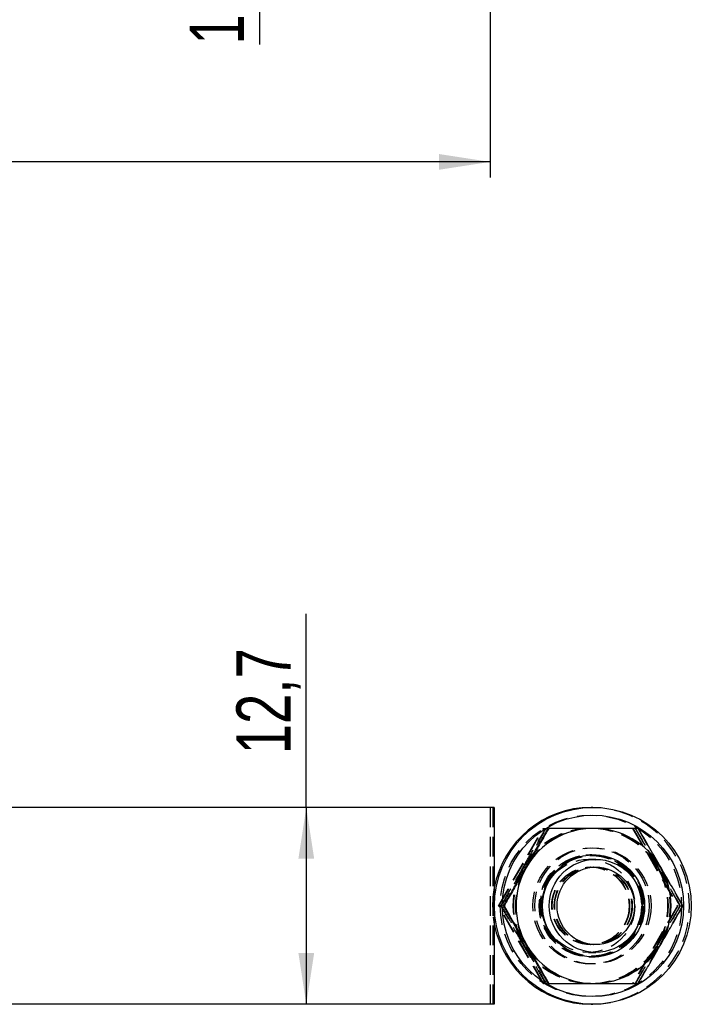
# Model space of a CAD drawing. Extents: x 62 to 368, y 48 to 256.
# Tile 21 of 41: x 116 to 159, y 55 to 118. Entities that reach past the tile are written whole.
import ezdxf

# ---------------------------------------------------------------- set-up
doc = ezdxf.new("R2010")
doc.units = 0
doc.linetypes.add('HIDDEN', pattern=[1.905, 1.27, -0.635])
doc.layers.get('0').update_dxf_attribs({"linetype": 'CONTINUOUS'})
doc.layers.add('FORMATO', color=179, linetype='CONTINUOUS')
doc.styles.add('SLDTEXTSTYLE0', font='TXT', dxfattribs={"width": 0.75})
doc.dimstyles.new('SLDDIMSTYLE0', dxfattribs={"dimtxt": 3.5, "dimasz": 3.302, "dimexe": 0, "dimexo": 0.0625, "dimgap": 0.875, "dimtad": 1, "dimdec": 1, "dimrnd": 1e-09, "dimzin": 12, "dimtxsty": 'SLDTEXTSTYLE0', "dimsah": 1, "dimcen": 0.09, "dimazin": 3, "dimtfac": 1, "dimtofl": 0, "dimtmove": 0, "dimatfit": 3, "dimtolj": 1, "dimtzin": 12})
doc.dimstyles.new('SLDDIMSTYLE1', dxfattribs={"dimtxt": 3.5, "dimasz": 3.302, "dimexe": 0, "dimexo": 0.0625, "dimgap": 0.875, "dimtad": 1, "dimdec": 3, "dimrnd": 1e-09, "dimzin": 12, "dimtxsty": 'SLDTEXTSTYLE0', "dimsah": 1, "dimcen": 0.09, "dimazin": 3, "dimtfac": 1, "dimtdec": 3, "dimtofl": 0, "dimtmove": 0, "dimatfit": 3, "dimtolj": 1, "dimtzin": 12})
doc.dimstyles.new('SLDDIMSTYLE3', dxfattribs={"dimtxt": 3.5, "dimasz": 3.302, "dimexe": 0, "dimexo": 0.0625, "dimgap": 0.875, "dimtad": 1, "dimdec": 1, "dimrnd": 1e-09, "dimzin": 12, "dimtxsty": 'SLDTEXTSTYLE0', "dimsah": 1, "dimcen": 0.09, "dimazin": 3, "dimtfac": 1, "dimtdec": 1, "dimtofl": 0, "dimtmove": 0, "dimatfit": 3, "dimtolj": 1, "dimtzin": 12})

# ---------------------------------------------------------------- blocks, each defined once
blk = doc.blocks.new('_D')
at = {"layer": 'FORMATO'}
for p, q in [((131.625, 143.802), (131.625, 131.102)), ((131.625, 131.102), (131.625, 116.576))]:
    blk.add_line(p, q, dxfattribs=at)
for points in [[(131.625, 143.802), (131.117, 140.5), (132.133, 140.5)], [(131.625, 131.102), (132.133, 134.404), (131.117, 134.404)]]:
    blk.add_solid(points, dxfattribs=at)
at = {"layer": 'FORMATO', "insert": (127.113, 116.576), "char_height": 3.5, "attachment_point": 1, "rotation": 90, "style": 'SLDTEXTSTYLE0'}
blk.add_mtext('12,7', dxfattribs=at)
blk = doc.blocks.new('_D_2')
at = {"layer": 'FORMATO'}
for p, q in [((76.499, 136.452), (76.499, 108.002)), ((146.499, 130.102), (146.499, 108.002)), ((146.499, 109.002), (76.499, 109.002))]:
    blk.add_line(p, q, dxfattribs=at)
for points in [[(76.499, 109.002), (79.801, 108.494), (79.801, 109.51)], [(146.499, 109.002), (143.197, 109.51), (143.197, 108.494)]]:
    blk.add_solid(points, dxfattribs=at)
at = {"layer": 'FORMATO', "insert": (108.998, 113.514), "char_height": 3.5, "attachment_point": 1, "style": 'SLDTEXTSTYLE0'}
blk.add_mtext('70', dxfattribs=at)
blk = doc.blocks.new('_D_4')
at = {"layer": 'FORMATO'}
for q in [(134.638, 79.844), (134.638, 54.662)]:
    blk.add_line((134.638, 67.362), q, dxfattribs=at)
for points in [[(134.638, 67.362), (134.13, 64.06), (135.146, 64.06)], [(134.638, 54.662), (135.146, 57.964), (134.13, 57.964)]]:
    blk.add_solid(points, dxfattribs=at)
at = {"layer": 'FORMATO', "insert": (130.126, 70.792), "char_height": 3.5, "attachment_point": 1, "rotation": 90, "style": 'SLDTEXTSTYLE0'}
blk.add_mtext('12,7', dxfattribs=at)

msp = doc.modelspace()

# ---------------------------------------------------------------- linework, layer by layer
at = {"color": 7, "linetype": 'CONTINUOUS'}
for p, q in [((146.7681, 67.3619), (106.4339, 67.3619)), ((146.7681, 67.3619), (146.7681, 54.6619)), ((153.127, 67.3619), (153.0078, 67.3619)), ((153.3098, 64.0119), (153.1691, 64.0119)), ((147.3938, 61.0119), (147.3612, 61.0119)), ((153.1691, 58.0119), (153.3098, 58.0119)), ((146.7681, 54.6619), (106.4339, 54.6619)), ((153.0078, 54.6619), (153.127, 54.6619))]:
    msp.add_line(p, q, dxfattribs=at)
at = {"color": 7, "linetype": 'HIDDEN'}
for p, q in [((146.4994, 67.3619), (146.4994, 54.6619)), ((146.6671, 67.3619), (146.6671, 54.6619)), ((147.0317, 61.0119), (149.9184, 66.0119)), ((147.0635, 61.0119), (149.9502, 66.0119)), ((149.9184, 66.0119), (149.9502, 66.0119)), ((149.9502, 66.0119), (150.0598, 66.0119)), ((150.1731, 66.0119), (150.1136, 66.0119)), ((153.0633, 66.0119), (153.0038, 66.0119)), ((155.6917, 66.0119), (158.5784, 61.0119)), ((155.7235, 66.0119), (158.6102, 61.0119)), ((153.127, 64.2619), (153.0078, 64.2619)), ((153.1691, 64.0119), (152.8368, 64.0119)), ((152.9994, 63.5119), (152.9685, 63.5119)), ((153.1663, 63.5119), (153.1354, 63.5119)), ((147.0317, 61.0119), (147.0635, 61.0119)), ((149.9184, 56.0119), (147.0317, 61.0119)), ((149.9502, 56.0119), (147.0635, 61.0119)), ((147.2269, 61.0119), (147.1943, 61.0119)), ((158.5784, 61.0119), (155.6917, 56.0119)), ((158.6102, 61.0119), (155.7235, 56.0119)), ((158.5784, 61.0119), (158.6102, 61.0119)), ((158.7735, 61.0119), (158.7409, 61.0119)), ((158.9405, 61.0119), (158.9078, 61.0119)), ((152.9685, 58.5119), (152.9994, 58.5119)), ((153.1354, 58.5119), (153.1663, 58.5119)), ((152.8368, 58.0119), (153.1691, 58.0119)), ((153.0078, 57.7619), (153.127, 57.7619)), ((149.9184, 56.0119), (149.9502, 56.0119)), ((150.0598, 56.0119), (149.9502, 56.0119)), ((150.1136, 56.0119), (150.1731, 56.0119)), ((153.0038, 56.0119), (153.0633, 56.0119))]:
    msp.add_line(p, q, dxfattribs=at)
at = {"color": 7, "linetype": 'HIDDEN', "flags": 128}
msp.add_lwpolyline([(155.8579, 59.3641), (155.5065, 58.8677), (155.3957, 58.7448)], dxfattribs=at)
at = {"color": 7, "linetype": 'CONTINUOUS'}
for centre, radius in [((153.127, 61.0118), 6.3499), ((153.131, 61.0118), 5.8499), ((153.1707, 61.0119), 3.2957), ((153.3098, 61.012), 3), ((153.3138, 61.012), 2.5)]:
    msp.add_circle(centre, radius, dxfattribs=at)
at = {"color": 7, "linetype": 'HIDDEN'}
for centre, radius in [((153.0038, 61.0118), 5.8499), ((153.0038, 61.0119), 3.7499), ((153.131, 61.0119), 3.7499), ((152.9639, 61.0119), 3.2957), ((153.0077, 61.0119), 3.2499), ((153.1309, 61.0119), 3.2957), ((153.127, 61.0119), 3.2499), ((152.8369, 61.0119), 3), ((152.9684, 61.0119), 2.5), ((152.9994, 61.012), 2.5), ((153.1353, 61.0119), 2.5), ((153.1664, 61.012), 2.5)]:
    msp.add_circle(centre, radius, dxfattribs=at)
at = {"color": 7, "linetype": 'CONTINUOUS'}
for centre, radius, start, end in [((153.0078, 61.0121), 6.3499, 90.000709, 169.315765), ((153.1708, 61.0121), 4.9998, 90.000312, 150.001207), ((153.1707, 61.0121), 4.9998, 29.998756, 89.999639), ((153.171, 61.0119), 5.0001, 150.000861, 209.999139), ((153.1704, 61.0119), 5.0001, 330.000861, 29.999139), ((153.0078, 61.0118), 6.3498, 190.684082, 269.999444), ((153.1708, 61.0118), 4.9998, 209.998793, 269.999688), ((153.1707, 61.0118), 4.9998, 270.000361, 330.001244)]:
    msp.add_arc(centre, radius, start, end, dxfattribs=at)
at = {"color": 7, "linetype": 'HIDDEN'}
for centre, radius, start, end in [((153.0076, 61.0119), 6.35, 270.001503, 89.998497), ((152.9641, 61.0121), 4.9998, 90.000308, 150.001297), ((153.0038, 61.0121), 4.9998, 90.000308, 150.001297), ((153.131, 61.0121), 4.9998, 90.000312, 150.001207), ((152.964, 61.0121), 4.9998, 29.998894, 89.999587), ((153.0038, 61.0121), 4.9998, 29.998703, 89.999692), ((153.1309, 61.0121), 4.9998, 29.998703, 89.999692), ((153.0037, 61.0119), 3.2957, 330.000623, 274.614445), ((152.9643, 61.0119), 5.0001, 150.000861, 209.999139), ((153.0041, 61.0119), 5.0001, 150.000861, 209.999139), ((153.1313, 61.0119), 5.0001, 150.000861, 209.999139), ((152.9637, 61.0119), 5.0002, 330.001136, 29.998864), ((153.0035, 61.0119), 5.0001, 330.000861, 29.999139), ((153.1307, 61.0119), 5.0001, 330.000861, 29.999139), ((153.0079, 61.0119), 6.3499, 169.314603, 190.685397), ((152.9641, 61.0117), 4.9998, 209.998703, 269.999692), ((153.0038, 61.0117), 4.9998, 209.998703, 269.999692), ((153.131, 61.0118), 4.9998, 209.998793, 269.999688), ((152.964, 61.0118), 4.9998, 270.000413, 330.001106), ((153.0038, 61.0117), 4.9998, 270.000308, 330.001297), ((153.1309, 61.0117), 4.9998, 270.000308, 330.001297)]:
    msp.add_arc(centre, radius, start, end, dxfattribs=at)
for points, knots in [([(148.634, 63.5119), (148.8208, 63.8352), (149.197, 64.4865), (149.6798, 65.3201), (149.972, 65.8241), (150.0809, 66.0119)], [0, 0, 0, 0, 0.382117, 0.7697634, 1, 1, 1, 1]), ([(150.1136, 66.0119), (150.0056, 65.8241), (149.7183, 65.3244), (149.2386, 64.4909), (148.8629, 63.8397), (148.6738, 63.5119)], [0, 0, 0, 0, 0.23023695, 0.61266792, 1, 1, 1, 1]), ([(155.8542, 66.0119), (156.0877, 65.6059), (156.5588, 64.7865), (157.0475, 63.9393), (157.294, 63.5119)], [0, 0, 0, 0, 0.4954574, 1, 1, 1, 1]), ([(157.3338, 63.5119), (157.2996, 63.5712), (157.0405, 64.0199), (156.5512, 64.866), (156.1097, 65.6276), (155.8869, 66.0119)], [0, 0, 0, 0, 0.0700627, 0.5307703, 1, 1, 1, 1]), ([(156.0212, 66.0119), (156.2546, 65.6059), (156.7257, 64.7865), (157.2144, 63.9393), (157.461, 63.5119)], [0, 0, 0, 0, 0.4954586, 1, 1, 1, 1]), ([(147.1943, 61.0119), (147.3705, 61.3185), (147.7245, 61.9343), (148.2083, 62.7742), (148.5135, 63.303), (148.634, 63.5119)], [0, 0, 0, 0, 0.3747926, 0.7529947, 1, 1, 1, 1]), ([(148.6738, 63.5119), (148.5531, 63.303), (148.2495, 62.7774), (147.7634, 61.9374), (147.4064, 61.3215), (147.2269, 61.0119)], [0, 0, 0, 0, 0.2470048, 0.6214765, 1, 1, 1, 1]), ([(157.294, 63.5119), (157.3282, 63.4527), (157.5873, 63.004), (158.0766, 62.1579), (158.5181, 61.3962), (158.7409, 61.0119)], [0, 0, 0, 0, 0.0700626, 0.5307695, 1, 1, 1, 1]), ([(158.7735, 61.0119), (158.5401, 61.418), (158.069, 62.2374), (157.5803, 63.0845), (157.3338, 63.5119)], [0, 0, 0, 0, 0.4954575, 1, 1, 1, 1]), ([(157.461, 63.5119), (157.4952, 63.4527), (157.7543, 63.004), (158.2435, 62.1579), (158.6851, 61.3962), (158.9078, 61.0119)], [0, 0, 0, 0, 0.0700626, 0.5307707, 1, 1, 1, 1]), ([(148.634, 58.5119), (148.5998, 58.5712), (148.3408, 59.0199), (147.8531, 59.866), (147.4152, 60.6276), (147.1943, 61.0119)], [0, 0, 0, 0, 0.0700629, 0.5307702, 1, 1, 1, 1]), ([(147.2269, 61.0119), (147.4623, 60.6059), (147.9374, 59.7865), (148.4268, 58.9393), (148.6738, 58.5119)], [0, 0, 0, 0, 0.49545697, 1, 1, 1, 1]), ([(158.7409, 61.0119), (158.632, 60.8241), (158.3422, 60.3244), (157.8596, 59.4909), (157.4833, 58.8397), (157.294, 58.5119)], [0, 0, 0, 0, 0.2302372, 0.612668, 1, 1, 1, 1]), ([(157.3338, 58.5119), (157.5203, 58.8352), (157.8961, 59.4865), (158.3759, 60.3201), (158.6656, 60.8241), (158.7735, 61.0119)], [0, 0, 0, 0, 0.382118, 0.7697646, 1, 1, 1, 1]), ([(158.9078, 61.0119), (158.7989, 60.8241), (158.5092, 60.3244), (158.0265, 59.4909), (157.6503, 58.8397), (157.461, 58.5119)], [0, 0, 0, 0, 0.2302358, 0.6126668, 1, 1, 1, 1]), ([(150.0809, 56.0119), (149.8455, 56.418), (149.3704, 57.2374), (148.881, 58.0845), (148.634, 58.5119)], [0, 0, 0, 0, 0.4954581, 1, 1, 1, 1]), ([(148.6738, 58.5119), (148.708, 58.4527), (148.967, 58.004), (149.4547, 57.1579), (149.8926, 56.3962), (150.1136, 56.0119)], [0, 0, 0, 0, 0.0700629, 0.5307702, 1, 1, 1, 1]), ([(157.294, 58.5119), (157.1735, 58.303), (156.8701, 57.7774), (156.3863, 56.9374), (156.0322, 56.3215), (155.8542, 56.0119)], [0, 0, 0, 0, 0.24700495, 0.62147643, 1, 1, 1, 1]), ([(155.8869, 56.0119), (156.0646, 56.3185), (156.4216, 56.9343), (156.9077, 57.7742), (157.2131, 58.303), (157.3338, 58.5119)], [0, 0, 0, 0, 0.3747923, 0.7529957, 1, 1, 1, 1]), ([(157.461, 58.5119), (157.3404, 58.303), (157.037, 57.7774), (156.5532, 56.9374), (156.1992, 56.3215), (156.0212, 56.0119)], [0, 0, 0, 0, 0.2470038, 0.6214752, 1, 1, 1, 1])]:
    msp.add_open_spline(points, degree=3, knots=knots, dxfattribs=at)
at = {"color": 7, "linetype": 'CONTINUOUS'}
for points, knots in [([(148.801, 63.5119), (148.9877, 63.8352), (149.364, 64.4865), (149.8467, 65.3201), (150.139, 65.8241), (150.2479, 66.0119)], [0, 0, 0, 0, 0.3821182, 0.7697645, 1, 1, 1, 1]), ([(150.2805, 66.0119), (150.1726, 65.8241), (149.8853, 65.3244), (149.4056, 64.4909), (149.0298, 63.8397), (148.8407, 63.5119)], [0, 0, 0, 0, 0.2302358, 0.6126667, 1, 1, 1, 1]), ([(153.1707, 66.0119), (153.1023, 66.0119), (152.5841, 66.0119), (151.6064, 66.0119), (150.7252, 66.0119), (150.2805, 66.0119)], [0, 0, 0, 0, 0.0700637, 0.5307695, 1, 1, 1, 1]), ([(156.0538, 66.0119), (155.586, 66.0119), (154.6418, 66.0119), (153.664, 66.0119), (153.1707, 66.0119)], [0, 0, 0, 0, 0.4954572, 1, 1, 1, 1]), ([(157.5007, 63.5119), (157.4665, 63.5712), (157.2074, 64.0199), (156.7181, 64.866), (156.2766, 65.6276), (156.0538, 66.0119)], [0, 0, 0, 0, 0.0700626, 0.5307695, 1, 1, 1, 1]), ([(147.3612, 61.0119), (147.5374, 61.3185), (147.8915, 61.9343), (148.3752, 62.7742), (148.6804, 63.303), (148.801, 63.5119)], [0, 0, 0, 0, 0.3747937, 0.7529959, 1, 1, 1, 1]), ([(148.8407, 63.5119), (148.7201, 63.303), (148.4165, 62.7774), (147.9304, 61.9374), (147.5733, 61.3215), (147.3938, 61.0119)], [0, 0, 0, 0, 0.2470036, 0.6214753, 1, 1, 1, 1]), ([(158.9405, 61.0119), (158.7071, 61.418), (158.236, 62.2374), (157.7473, 63.0845), (157.5007, 63.5119)], [0, 0, 0, 0, 0.4954573, 1, 1, 1, 1]), ([(148.801, 58.5119), (148.7668, 58.5712), (148.5077, 59.0199), (148.02, 59.866), (147.5821, 60.6276), (147.3612, 61.0119)], [0, 0, 0, 0, 0.0700629, 0.53077025, 1, 1, 1, 1]), ([(147.3938, 61.0119), (147.6292, 60.6059), (148.1044, 59.7865), (148.5938, 58.9393), (148.8407, 58.5119)], [0, 0, 0, 0, 0.4954581, 1, 1, 1, 1]), ([(157.5007, 58.5119), (157.6872, 58.8352), (158.063, 59.4865), (158.5428, 60.3201), (158.8325, 60.8241), (158.9405, 61.0119)], [0, 0, 0, 0, 0.3821181, 0.7697649, 1, 1, 1, 1]), ([(150.2479, 56.0119), (150.0125, 56.418), (149.5374, 57.2374), (149.0479, 58.0845), (148.801, 58.5119)], [0, 0, 0, 0, 0.4954569, 1, 1, 1, 1]), ([(148.8407, 58.5119), (148.8749, 58.4527), (149.134, 58.004), (149.6217, 57.1579), (150.0596, 56.3962), (150.2805, 56.0119)], [0, 0, 0, 0, 0.0700629, 0.5307701, 1, 1, 1, 1]), ([(156.0538, 56.0119), (156.2315, 56.3185), (156.5886, 56.9343), (157.0746, 57.7742), (157.38, 58.303), (157.5007, 58.5119)], [0, 0, 0, 0, 0.3747931, 0.752996, 1, 1, 1, 1]), ([(150.2805, 56.0119), (150.7503, 56.0119), (151.6985, 56.0119), (152.677, 56.0119), (153.1707, 56.0119)], [0, 0, 0, 0, 0.49545737, 1, 1, 1, 1]), ([(153.1707, 56.0119), (153.2391, 56.0119), (153.7572, 56.0119), (154.7334, 56.0119), (155.611, 56.0119), (156.0538, 56.0119)], [0, 0, 0, 0, 0.07006177, 0.53076969, 1, 1, 1, 1])]:
    msp.add_open_spline(points, degree=3, knots=knots, dxfattribs=at)

# ---------------------------------------------------------------- dimensions: what is measured, and where the dimension line sits
at = {"layer": 'FORMATO'}
for base, p1, p2, dimstyle, picture, middle in [((131.625, 131.1018), (146.4994, 143.8018), (146.4994, 131.1018), 'SLDDIMSTYLE0', '_D', (131.625, 121.1018)), ((134.6377, 54.6619), (146.4994, 67.3619), (146.4994, 54.6619), 'SLDDIMSTYLE3', '_D_4', (134.6377, 75.3181))]:
    dim = msp.add_linear_dim(base=base, p1=p1, p2=p2, angle=90, dimstyle=dimstyle, dxfattribs=at)
    dim.commit()
    dim.dimension.update_dxf_attribs({"geometry": picture, "text_midpoint": middle, "dimtype": 160})
dim = msp.add_linear_dim(base=(76.4994, 109.0021), p1=(146.4994, 131.1018), p2=(76.4994, 137.4518), dimstyle='SLDDIMSTYLE1', dxfattribs=at)
dim.commit()
dim.dimension.update_dxf_attribs({"geometry": '_D_2', "text_midpoint": (111.584, 109.0021), "dimtype": 160})

doc.saveas('drawing.dxf')
